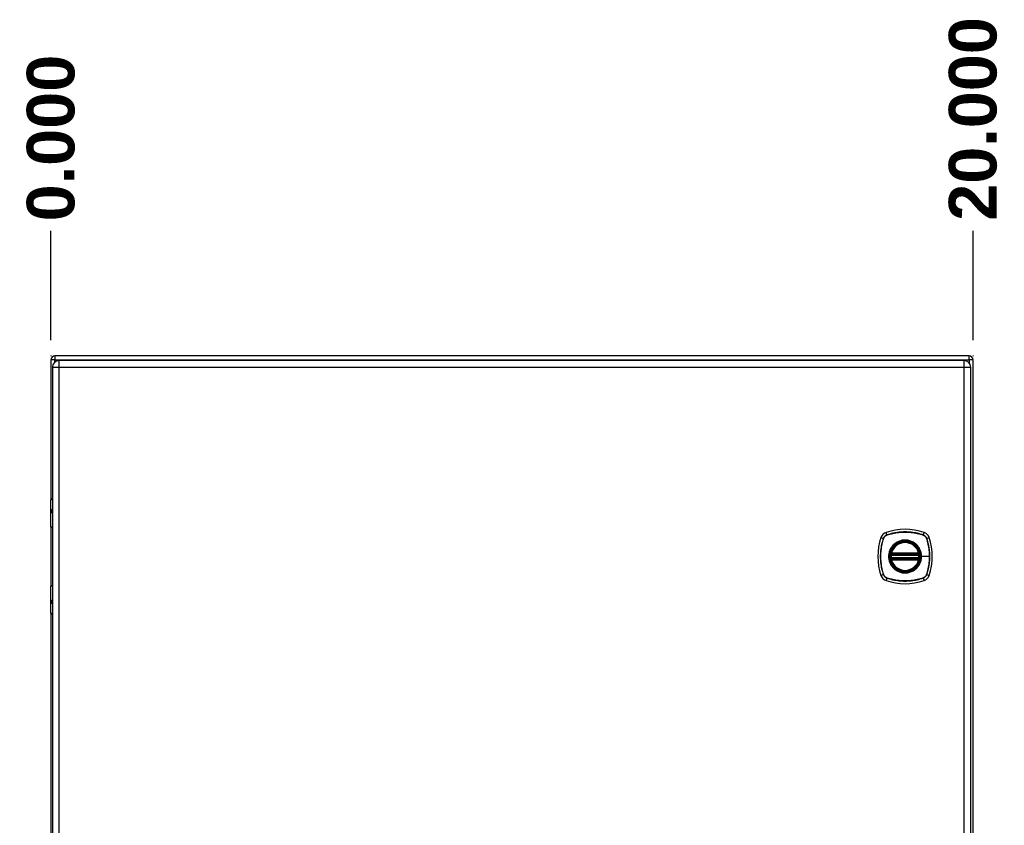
# Model space of a CAD drawing. Header units: inches. Extents: x 2 to 144, y 2 to 93.
# Tile 8 of 15: x 61 to 82, y 51 to 68. Entities that reach past the tile are written whole.
import ezdxf

# ---------------------------------------------------------------- set-up
doc = ezdxf.new("R2010")
doc.units = ezdxf.units.IN
doc.header["$LTSCALE"] = 8.616264
doc.header["$MEASUREMENT"] = 0
doc.linetypes.add('CHAIN', pattern=[0.7087, 0.4724, -0.0591, 0.1181, -0.0591])
for name, color, linetype, lineweight in [('Dimensions(ANSI)', 7, 'Continuous', 25), ('Visible Edges(ANSI)', 7, 'Continuous', 25), ('Visible Tangent Edges(ANSI)', 7, 'Continuous', 25), ('Work Point(ANSI)', 7, 'Continuous', 25)]:
    doc.layers.add(name, color=color, linetype=linetype, lineweight=lineweight)
doc.styles.add('Dimension-ANSI', font='arialbd.ttf')
doc.dimstyles.new('INCH-ANSI-VERTICAL', dxfattribs={"dimscale": 8.616264, "dimtxt": 0.12, "dimasz": 0.098425, "dimexe": 0.04, "dimexo": 0.04, "dimgap": 0.031496, "dimtad": 0, "dimtih": 1, "dimtoh": 1, "dimdec": 3, "dimrnd": 1e-08, "dimzin": 0, "dimdsep": 46, "dimtxsty": 'Dimension-ANSI', "dimcen": 0.09, "dimdle": 0.312, "dimclrd": 179, "dimclre": 179, "dimclrt": 7, "dimadec": 1, "dimazin": 0, "dimtfac": 1, "dimtdec": 3, "dimtofl": 0, "dimtmove": 0, "dimatfit": 3, "dimfxl": 1, "dimtolj": 1, "dimtzin": 4, "dimlwd": 25, "dimlwe": 25, "dimarcsym": 0})

# ---------------------------------------------------------------- blocks, each defined once
blk = doc.blocks.new('*D16')
at = {"layer": 'Defpoints', "color": 0, "linetype": 'Continuous', "transparency": 16777216}
for p in [(61.792, 63.817), (61.792, 61.103), (61.792, 61.103)]:
    blk.add_point(p, dxfattribs=at)
at = {"layer": 'Dimensions(ANSI)', "color": 179, "linetype": 'Continuous', "lineweight": 25, "true_color": 0x262658, "transparency": 16777216}
blk.add_line((61.792, 61.448), (61.792, 63.817), dxfattribs=at)
at = {"layer": 'Dimensions(ANSI)', "color": 7, "linetype": 'Continuous', "lineweight": 25, "transparency": 16777216, "insert": (61.792, 65.83), "char_height": 1.034, "attachment_point": 5, "rotation": 90, "style": 'Dimension-ANSI'}
blk.add_mtext('\\A1;0.000', dxfattribs=at)
blk = doc.blocks.new('*D17')
at = {"layer": 'Defpoints', "color": 0, "linetype": 'Continuous', "transparency": 16777216}
for p in [(81.794, 63.817), (61.792, 61.103), (81.794, 61.103)]:
    blk.add_point(p, dxfattribs=at)
at = {"layer": 'Dimensions(ANSI)', "color": 179, "linetype": 'Continuous', "lineweight": 25, "true_color": 0x262658, "transparency": 16777216}
blk.add_line((81.794, 61.448), (81.794, 63.817), dxfattribs=at)
at = {"layer": 'Dimensions(ANSI)', "color": 7, "linetype": 'Continuous', "lineweight": 25, "transparency": 16777216, "insert": (81.794, 66.244), "char_height": 1.034, "attachment_point": 5, "rotation": 90, "style": 'Dimension-ANSI'}
blk.add_mtext('\\A1;20.000', dxfattribs=at)

msp = doc.modelspace()

# ---------------------------------------------------------------- linework, layer by layer
at = {"layer": 'Visible Edges(ANSI)'}
for p, q in [((81.7104, 61.1032), (61.8764, 61.1032)), ((61.7924, 61.0192), (61.7924, 57.9949)), ((81.598, 61.0047), (61.97, 61.0047)), ((81.7944, 37.1847), (81.7944, 61.0192)), ((61.824, 60.8587), (61.824, 37.3453)), ((81.744, 37.3453), (81.744, 60.8587)), ((61.7895, 57.4), (61.7895, 57.9847)), ((61.8092, 58.0044), (61.824, 58.0044)), ((61.824, 57.7603), (61.8208, 57.7603)), ((61.8208, 57.7169), (61.824, 57.7169)), ((61.7924, 57.3909), (61.7924, 56.1176)), ((61.824, 57.3842), (61.8053, 57.3842)), ((80.0231, 56.7936), (80.6167, 56.7936)), ((80.6167, 56.7149), (80.0231, 56.7149)), ((80.0272, 56.8134), (80.6126, 56.8134)), ((80.6126, 56.6951), (80.0272, 56.6951)), ((61.7895, 55.5238), (61.7895, 56.1085)), ((61.8053, 56.1243), (61.824, 56.1243)), ((61.824, 55.7915), (61.8208, 55.7915)), ((61.8208, 55.7482), (61.824, 55.7482)), ((61.7924, 55.5136), (61.7924, 42.6903)), ((61.824, 55.5041), (61.8092, 55.5041))]:
    msp.add_line(p, q, dxfattribs=at)
at = {"layer": 'Visible Edges(ANSI)', "flags": 128}
for points in [[(80.0114, 56.8074), (80.0114, 56.8074), (80.0114, 56.8072), (80.0113, 56.807), (80.0113, 56.8066), (80.0112, 56.8061), (80.0111, 56.8056), (80.011, 56.8049), (80.0109, 56.8041), (80.0107, 56.8033), (80.0106, 56.8023), (80.0104, 56.8013), (80.0103, 56.8002), (80.0101, 56.799), (80.0099, 56.7978), (80.0097, 56.7965), (80.0095, 56.7951), (80.0094, 56.7937), (80.0092, 56.7922), (80.009, 56.7907), (80.0088, 56.7892), (80.0087, 56.7876), (80.0085, 56.7861), (80.0083, 56.7845), (80.0082, 56.7829)], [(80.0082, 56.7256), (80.0083, 56.724), (80.0085, 56.7224), (80.0087, 56.7208), (80.0088, 56.7192), (80.009, 56.7177), (80.0092, 56.7162), (80.0094, 56.7148), (80.0096, 56.7133), (80.0097, 56.712), (80.0099, 56.7107), (80.0101, 56.7094), (80.0103, 56.7083), (80.0104, 56.7072), (80.0106, 56.7061), (80.0107, 56.7052), (80.0109, 56.7043), (80.011, 56.7036), (80.0111, 56.7029), (80.0112, 56.7024), (80.0113, 56.7019), (80.0113, 56.7015), (80.0114, 56.7013), (80.0114, 56.7011), (80.0114, 56.7011)], [(80.6316, 56.7829), (80.6315, 56.7845), (80.6313, 56.7861), (80.6311, 56.7876), (80.631, 56.7892), (80.6308, 56.7907), (80.6306, 56.7922), (80.6304, 56.7937), (80.6302, 56.7951), (80.6301, 56.7965), (80.6299, 56.7978), (80.6297, 56.799), (80.6295, 56.8002), (80.6294, 56.8013), (80.6292, 56.8023), (80.6291, 56.8033), (80.6289, 56.8041), (80.6288, 56.8049), (80.6287, 56.8056), (80.6286, 56.8061), (80.6285, 56.8066), (80.6284, 56.807), (80.6284, 56.8072), (80.6284, 56.8074), (80.6284, 56.8074)], [(80.6284, 56.7011), (80.6284, 56.7011), (80.6284, 56.7013), (80.6284, 56.7015), (80.6285, 56.7019), (80.6286, 56.7024), (80.6287, 56.7029), (80.6288, 56.7036), (80.6289, 56.7043), (80.6291, 56.7052), (80.6292, 56.7061), (80.6294, 56.7072), (80.6295, 56.7083), (80.6297, 56.7094), (80.6299, 56.7107), (80.6301, 56.712), (80.6302, 56.7133), (80.6304, 56.7148), (80.6306, 56.7162), (80.6308, 56.7177), (80.631, 56.7192), (80.6311, 56.7208), (80.6313, 56.7224), (80.6315, 56.724), (80.6316, 56.7256)]]:
    msp.add_lwpolyline(points, dxfattribs=at)
at = {"layer": 'Visible Edges(ANSI)'}
for radius in [0.3199, 0.315]:
    msp.add_circle((80.3199, 56.7542), radius, dxfattribs=at)
for centre, radius, start, end in [((61.8764, 61.0192), 0.084, 90, 180), ((81.7104, 61.0192), 0.084, 0, 90), ((61.97, 60.8587), 0.146, 90, 180), ((81.598, 60.8587), 0.146, 0, 90), ((61.8092, 57.9847), 0.0197, 90, 180), ((61.8053, 57.4), 0.0157, 180, 270), ((79.9651, 57.109), 0.1772, 108.77216, 161.22784), ((80.3199, 56.0652), 1.2797, 71.22784, 108.77216), ((80.6747, 57.109), 0.1772, 18.77216, 71.22784), ((81.0089, 56.7542), 1.2797, 161.22784, 198.77216), ((80.3199, 56.7542), 0.313, 13.63439, 166.36561), ((79.6308, 56.7542), 1.2797, 341.22784, 18.77216), ((80.3199, 56.7542), 0.313, 166.36561, 170.21598), ((80.0272, 56.8252), 0.0118, 166.36561, 270), ((80.6126, 56.8252), 0.0118, 270, 13.63439), ((80.3199, 56.7542), 0.313, 9.78402, 13.63439), ((80.3199, 56.7542), 0.313, 174.74991, 185.25009), ((80.0231, 56.8054), 0.0118, 170.21598, 270), ((80.0231, 56.7031), 0.0118, 90, 189.78402), ((80.3199, 56.7542), 0.313, 189.78402, 193.63439), ((80.0272, 56.6832), 0.0118, 90, 193.63439), ((80.3199, 56.7542), 0.313, 193.63439, 346.36561), ((80.6126, 56.6832), 0.0118, 346.36561, 90), ((80.6167, 56.8054), 0.0118, 270, 9.78402), ((80.6167, 56.7031), 0.0118, 350.21598, 90), ((80.3199, 56.7542), 0.313, 346.36561, 350.21598), ((80.3199, 56.7542), 0.313, 354.74991, 5.25009), ((79.9651, 56.3995), 0.1772, 198.77216, 251.22784), ((80.3199, 57.4433), 1.2797, 251.22784, 288.77216), ((80.6747, 56.3995), 0.1772, 288.77216, 341.22784), ((61.8053, 56.1085), 0.0157, 90, 180), ((61.8092, 55.5238), 0.0197, 180, 270)]:
    msp.add_arc(centre, radius, start, end, dxfattribs=at)
at = {"layer": 'Visible Tangent Edges(ANSI)'}
for p, q in [((61.8764, 61.1032), (61.8764, 61.0192)), ((81.7104, 61.0192), (81.7104, 61.1032)), ((61.8764, 61.0192), (61.7924, 61.0192)), ((61.8764, 61.0192), (81.7104, 61.0192)), ((61.8764, 60.9707), (61.8764, 61.0192)), ((61.97, 60.8587), (61.97, 61.0047)), ((81.598, 61.0047), (81.598, 60.8587)), ((81.7104, 61.0192), (81.7104, 60.9519)), ((81.7944, 61.0192), (81.7104, 61.0192)), ((61.824, 60.8587), (61.97, 60.8587)), ((61.97, 60.8587), (81.598, 60.8587)), ((61.97, 37.3453), (61.97, 60.8587)), ((81.598, 60.8587), (81.744, 60.8587)), ((81.598, 60.8587), (81.598, 37.3453)), ((61.824, 57.9847), (61.7895, 57.9847)), ((61.8122, 57.7701), (61.824, 57.7701)), ((61.824, 57.7071), (61.8122, 57.7071)), ((61.7895, 57.4), (61.824, 57.4)), ((79.9268, 57.2219), (79.9081, 57.2768)), ((80.713, 57.2219), (80.7317, 57.2768)), ((79.7974, 57.166), (79.8523, 57.1474)), ((79.8542, 57.1463), (79.8543, 57.1467)), ((79.9274, 57.2198), (79.9279, 57.22)), ((80.7119, 57.22), (80.7123, 57.2198)), ((80.7855, 57.1467), (80.7856, 57.1463)), ((80.7875, 57.1474), (80.8424, 57.166)), ((80.0157, 56.828), (80.0272, 56.8252)), ((80.0272, 56.8134), (80.0272, 56.8252)), ((80.6126, 56.8252), (80.0272, 56.8252)), ((80.6126, 56.8252), (80.6241, 56.828)), ((80.6126, 56.8252), (80.6126, 56.8134)), ((80.0199, 56.7818), (80.0082, 56.7829)), ((80.0199, 56.7267), (80.0082, 56.7256)), ((80.0174, 56.8064), (80.0114, 56.8074)), ((80.0114, 56.7011), (80.0174, 56.7021)), ((80.0272, 56.6832), (80.0157, 56.6805)), ((80.0199, 56.7818), (80.6198, 56.7818)), ((80.6198, 56.7267), (80.0199, 56.7267)), ((80.0231, 56.7936), (80.0231, 56.8037)), ((80.0231, 56.7048), (80.0231, 56.7149)), ((80.0272, 56.8035), (80.0272, 56.8134)), ((80.0272, 56.8035), (80.6126, 56.8035)), ((80.0272, 56.6951), (80.0272, 56.705)), ((80.6126, 56.705), (80.0272, 56.705)), ((80.0272, 56.6832), (80.0272, 56.6951)), ((80.0272, 56.6832), (80.6126, 56.6832)), ((80.6126, 56.8134), (80.6126, 56.8035)), ((80.6126, 56.705), (80.6126, 56.6951)), ((80.6126, 56.6951), (80.6126, 56.6832)), ((80.6241, 56.6805), (80.6126, 56.6832)), ((80.6167, 56.8037), (80.6167, 56.7936)), ((80.6167, 56.7149), (80.6167, 56.7048)), ((80.6316, 56.7829), (80.6198, 56.7818)), ((80.6316, 56.7256), (80.6198, 56.7267)), ((80.6284, 56.8074), (80.6224, 56.8064)), ((80.6224, 56.7021), (80.6284, 56.7011)), ((80.6721, 56.7542), (80.6768, 56.7542)), ((80.8508, 56.7542), (80.6768, 56.7542)), ((79.8523, 56.3611), (79.7974, 56.3424)), ((79.8543, 56.3618), (79.8542, 56.3622)), ((79.9268, 56.2866), (79.9081, 56.2317)), ((79.9279, 56.2885), (79.9274, 56.2887)), ((80.7123, 56.2887), (80.7119, 56.2885)), ((80.713, 56.2866), (80.7317, 56.2317)), ((80.7856, 56.3622), (80.7855, 56.3618)), ((80.7875, 56.3611), (80.8424, 56.3424)), ((61.824, 56.1085), (61.7895, 56.1085)), ((61.8122, 55.8014), (61.824, 55.8014)), ((61.824, 55.7384), (61.8122, 55.7384)), ((61.7895, 55.5238), (61.824, 55.5238))]:
    msp.add_line(p, q, dxfattribs=at)
at = {"layer": 'Visible Tangent Edges(ANSI)', "flags": 128}
for points in [[(61.8122, 57.7701), (61.81, 57.7699), (61.808, 57.7692), (61.8062, 57.768), (61.8045, 57.7663), (61.803, 57.7641), (61.8017, 57.7615), (61.8006, 57.7584), (61.7997, 57.7549), (61.799, 57.7511), (61.7985, 57.7471), (61.7982, 57.7429), (61.7981, 57.7386), (61.7982, 57.7343), (61.7985, 57.7301), (61.799, 57.726), (61.7997, 57.7222), (61.8006, 57.7188), (61.8017, 57.7157), (61.803, 57.7131), (61.8045, 57.7109), (61.8062, 57.7093), (61.8081, 57.7081), (61.8101, 57.7073), (61.8122, 57.7071)], [(61.8208, 57.7169), (61.8188, 57.7171), (61.8169, 57.7176), (61.8152, 57.7184), (61.8136, 57.7196), (61.8122, 57.721), (61.8109, 57.7228), (61.8099, 57.725), (61.809, 57.7273), (61.8083, 57.7299), (61.8079, 57.7327), (61.8076, 57.7356), (61.8075, 57.7386), (61.8076, 57.7415), (61.8079, 57.7444), (61.8083, 57.7472), (61.809, 57.7498), (61.8098, 57.7522), (61.8109, 57.7543), (61.8121, 57.7561), (61.8136, 57.7576), (61.8152, 57.7588), (61.8169, 57.7596), (61.8188, 57.7601), (61.8208, 57.7603)], [(80.713, 57.2219), (80.6813, 57.2321), (80.6493, 57.2415), (80.617, 57.25), (80.5845, 57.2576), (80.5517, 57.2644), (80.5187, 57.2703), (80.4856, 57.2752), (80.4524, 57.2793), (80.4191, 57.2824), (80.3858, 57.2847), (80.3525, 57.286), (80.3192, 57.2864), (80.2859, 57.286), (80.2526, 57.2846), (80.2194, 57.2823), (80.1862, 57.2792), (80.1532, 57.2751), (80.1202, 57.2701), (80.0875, 57.2643), (80.0549, 57.2576), (80.0225, 57.2499), (79.9903, 57.2415), (79.9584, 57.2321), (79.9268, 57.2219)], [(79.9279, 57.22), (79.9594, 57.2302), (79.9912, 57.2397), (80.0233, 57.2482), (80.0556, 57.2559), (80.0881, 57.2627), (80.1207, 57.2686), (80.1536, 57.2736), (80.1865, 57.2778), (80.2196, 57.281), (80.2528, 57.2833), (80.286, 57.2847), (80.3192, 57.2851), (80.3524, 57.2847), (80.3856, 57.2833), (80.4189, 57.2811), (80.4521, 57.2779), (80.4852, 57.2738), (80.5183, 57.2688), (80.5511, 57.2628), (80.5838, 57.256), (80.6163, 57.2483), (80.6484, 57.2397), (80.6803, 57.2303), (80.7119, 57.22)], [(79.8523, 57.1474), (79.842, 57.1157), (79.8327, 57.0837), (79.8241, 57.0514), (79.8165, 57.0188), (79.8097, 56.986), (79.8039, 56.9531), (79.7989, 56.92), (79.7948, 56.8868), (79.7917, 56.8535), (79.7895, 56.8201), (79.7881, 56.7868), (79.7877, 56.7535), (79.7882, 56.7202), (79.7895, 56.687), (79.7918, 56.6537), (79.795, 56.6206), (79.799, 56.5875), (79.804, 56.5546), (79.8098, 56.5218), (79.8166, 56.4892), (79.8242, 56.4569), (79.8327, 56.4247), (79.842, 56.3928), (79.8523, 56.3611)], [(79.8542, 56.3622), (79.8439, 56.3938), (79.8345, 56.4256), (79.8259, 56.4576), (79.8182, 56.4899), (79.8114, 56.5224), (79.8055, 56.5551), (79.8005, 56.5879), (79.7964, 56.6209), (79.7932, 56.6539), (79.7909, 56.6871), (79.7895, 56.7203), (79.789, 56.7535), (79.7894, 56.7867), (79.7908, 56.82), (79.7931, 56.8532), (79.7963, 56.8864), (79.8004, 56.9196), (79.8054, 56.9526), (79.8113, 56.9855), (79.8181, 57.0182), (79.8258, 57.0506), (79.8344, 57.0828), (79.8439, 57.1147), (79.8542, 57.1463)], [(79.9268, 57.2219), (79.9225, 57.2203), (79.9182, 57.2186), (79.9141, 57.2168), (79.91, 57.2148), (79.906, 57.2126), (79.9021, 57.2103), (79.8983, 57.2078), (79.8946, 57.2052), (79.8909, 57.2025), (79.8874, 57.1996), (79.884, 57.1965), (79.8807, 57.1934), (79.8776, 57.1901), (79.8746, 57.1867), (79.8717, 57.1832), (79.8689, 57.1796), (79.8663, 57.1759), (79.8638, 57.172), (79.8615, 57.1681), (79.8594, 57.1641), (79.8573, 57.16), (79.8555, 57.1559), (79.8538, 57.1517), (79.8523, 57.1474)], [(79.8543, 57.1467), (79.8559, 57.1509), (79.8576, 57.155), (79.8594, 57.1591), (79.8614, 57.1631), (79.8636, 57.167), (79.8659, 57.1708), (79.8683, 57.1745), (79.8709, 57.1782), (79.8736, 57.1817), (79.8764, 57.1851), (79.8794, 57.1884), (79.8825, 57.1917), (79.8857, 57.1947), (79.889, 57.1977), (79.8924, 57.2006), (79.896, 57.2033), (79.8996, 57.2058), (79.9034, 57.2083), (79.9072, 57.2106), (79.9111, 57.2127), (79.9151, 57.2147), (79.9191, 57.2166), (79.9233, 57.2183), (79.9274, 57.2198)], [(80.6721, 56.7542), (80.6601, 56.6629), (80.6249, 56.5779), (80.5689, 56.5048), (80.496, 56.4491), (80.4109, 56.414), (80.3195, 56.4021), (80.2284, 56.4141), (80.1433, 56.4494), (80.0704, 56.5053), (80.0148, 56.578), (79.9797, 56.6633), (79.9677, 56.7544), (79.9797, 56.8457), (80.015, 56.9309), (80.0709, 57.0037), (80.1436, 57.0593), (80.2287, 57.0944), (80.3201, 57.1064), (80.4114, 57.0944), (80.4964, 57.0591), (80.5693, 57.0033), (80.6251, 56.9304), (80.6601, 56.8454), (80.6721, 56.7542)], [(80.0923, 57.0289), (80.0902, 57.0271), (80.0881, 57.0253), (80.086, 57.0235), (80.0839, 57.0217), (80.0818, 57.0198), (80.0797, 57.0179), (80.0777, 57.0161), (80.0757, 57.0142), (80.0737, 57.0123), (80.0717, 57.0103), (80.0697, 57.0084), (80.0677, 57.0064), (80.0657, 57.0045), (80.0638, 57.0025), (80.0619, 57.0005), (80.06, 56.9985), (80.0581, 56.9964), (80.0562, 56.9944), (80.0543, 56.9923), (80.0525, 56.9903), (80.0507, 56.9882), (80.0488, 56.9861), (80.047, 56.984), (80.0453, 56.9818)], [(80.5475, 57.0289), (80.5313, 57.0415), (80.5144, 57.0532), (80.4969, 57.0639), (80.4787, 57.0736), (80.46, 57.0823), (80.4408, 57.0899), (80.4213, 57.0964), (80.4015, 57.1017), (80.3814, 57.1058), (80.361, 57.1088), (80.3405, 57.1105), (80.3198, 57.1112), (80.2992, 57.1106), (80.2786, 57.1088), (80.2583, 57.1058), (80.2381, 57.1016), (80.2182, 57.0963), (80.1986, 57.0898), (80.1795, 57.0822), (80.1608, 57.0736), (80.1427, 57.0639), (80.1252, 57.0532), (80.1084, 57.0415), (80.0923, 57.0289)], [(80.5945, 56.9818), (80.5928, 56.984), (80.591, 56.9861), (80.5891, 56.9882), (80.5873, 56.9903), (80.5855, 56.9923), (80.5836, 56.9944), (80.5817, 56.9964), (80.5798, 56.9985), (80.5779, 57.0005), (80.576, 57.0025), (80.574, 57.0045), (80.5721, 57.0065), (80.5701, 57.0084), (80.5681, 57.0103), (80.5661, 57.0123), (80.5641, 57.0142), (80.5621, 57.0161), (80.56, 57.018), (80.558, 57.0198), (80.5559, 57.0217), (80.5538, 57.0235), (80.5517, 57.0253), (80.5496, 57.0271), (80.5475, 57.0289)], [(80.7123, 57.2198), (80.7165, 57.2183), (80.7207, 57.2166), (80.7247, 57.2147), (80.7287, 57.2127), (80.7326, 57.2106), (80.7364, 57.2083), (80.7402, 57.2058), (80.7438, 57.2033), (80.7473, 57.2006), (80.7508, 57.1977), (80.7541, 57.1947), (80.7573, 57.1917), (80.7604, 57.1884), (80.7634, 57.1851), (80.7662, 57.1817), (80.7689, 57.1782), (80.7715, 57.1745), (80.7739, 57.1708), (80.7762, 57.167), (80.7784, 57.1631), (80.7804, 57.1591), (80.7822, 57.155), (80.7839, 57.1509), (80.7855, 57.1467)], [(80.7875, 57.1474), (80.786, 57.1517), (80.7843, 57.1559), (80.7824, 57.16), (80.7804, 57.1641), (80.7783, 57.1681), (80.776, 57.172), (80.7735, 57.1759), (80.7709, 57.1796), (80.7681, 57.1832), (80.7652, 57.1867), (80.7622, 57.1901), (80.759, 57.1934), (80.7558, 57.1965), (80.7524, 57.1996), (80.7489, 57.2025), (80.7452, 57.2052), (80.7415, 57.2078), (80.7377, 57.2103), (80.7338, 57.2126), (80.7298, 57.2148), (80.7257, 57.2168), (80.7215, 57.2186), (80.7173, 57.2203), (80.713, 57.2219)], [(80.7856, 57.1463), (80.7909, 57.1305), (80.7959, 57.1147), (80.8007, 57.0988), (80.8053, 57.0829), (80.8097, 57.0669), (80.8139, 57.0508), (80.8179, 57.0347), (80.8216, 57.0185), (80.8251, 57.0022), (80.8284, 56.9859), (80.8315, 56.9695), (80.8343, 56.9531), (80.8369, 56.9367), (80.8393, 56.9202), (80.8415, 56.9037), (80.8435, 56.8871), (80.8452, 56.8705), (80.8467, 56.8539), (80.8479, 56.8373), (80.8489, 56.8207), (80.8497, 56.8041), (80.8503, 56.7875), (80.8507, 56.7709), (80.8508, 56.7542)], [(80.7875, 56.3611), (80.7977, 56.3928), (80.8071, 56.4248), (80.8156, 56.457), (80.8233, 56.4896), (80.83, 56.5223), (80.8359, 56.5553), (80.8409, 56.5884), (80.8449, 56.6216), (80.8481, 56.6548), (80.8503, 56.6881), (80.8517, 56.7215), (80.8521, 56.7547), (80.8516, 56.788), (80.8503, 56.8213), (80.848, 56.8545), (80.8448, 56.8877), (80.8408, 56.9209), (80.8358, 56.9538), (80.8299, 56.9867), (80.8232, 57.0193), (80.8156, 57.0517), (80.8071, 57.0838), (80.7977, 57.1157), (80.7875, 57.1474)], [(80.0453, 56.9818), (80.0326, 56.9657), (80.0209, 56.9488), (80.0102, 56.9313), (80.0004, 56.9131), (79.9918, 56.8944), (79.9842, 56.8752), (79.9777, 56.8557), (79.9725, 56.8358), (79.9683, 56.8156), (79.9654, 56.7953), (79.9636, 56.7747), (79.963, 56.7541), (79.9636, 56.7335), (79.9654, 56.713), (79.9683, 56.6927), (79.9725, 56.6726), (79.9778, 56.6527), (79.9843, 56.633), (79.9919, 56.6138), (80.0005, 56.5951), (80.0102, 56.5771), (80.0209, 56.5596), (80.0326, 56.5428), (80.0453, 56.5267)], [(80.0157, 56.828), (80.0155, 56.8271), (80.0153, 56.8262), (80.0151, 56.8252), (80.015, 56.8243), (80.0148, 56.8233), (80.0147, 56.8224), (80.0147, 56.8214), (80.0146, 56.8205), (80.0146, 56.8195), (80.0146, 56.8186), (80.0146, 56.8176), (80.0146, 56.8167), (80.0147, 56.8158), (80.0148, 56.8148), (80.0149, 56.8139), (80.0151, 56.813), (80.0152, 56.8121), (80.0155, 56.8112), (80.0157, 56.8104), (80.016, 56.8095), (80.0163, 56.8087), (80.0166, 56.8079), (80.017, 56.8071), (80.0174, 56.8064)], [(80.6768, 56.7542), (80.6767, 56.7645), (80.6762, 56.7748), (80.6755, 56.785), (80.6744, 56.7953), (80.6731, 56.8055), (80.6714, 56.8157), (80.6695, 56.8258), (80.6673, 56.8359), (80.6648, 56.8459), (80.662, 56.8558), (80.6589, 56.8656), (80.6556, 56.8753), (80.652, 56.8849), (80.648, 56.8944), (80.6438, 56.9038), (80.6394, 56.9131), (80.6347, 56.9222), (80.6297, 56.9312), (80.6244, 56.9401), (80.6189, 56.9488), (80.6132, 56.9573), (80.6072, 56.9657), (80.601, 56.9738), (80.5945, 56.9818)], [(80.6224, 56.8064), (80.6228, 56.8071), (80.6232, 56.8079), (80.6235, 56.8087), (80.6238, 56.8095), (80.6241, 56.8104), (80.6243, 56.8112), (80.6245, 56.8121), (80.6247, 56.813), (80.6249, 56.8139), (80.625, 56.8148), (80.6251, 56.8158), (80.6252, 56.8167), (80.6252, 56.8176), (80.6252, 56.8186), (80.6252, 56.8195), (80.6252, 56.8205), (80.6251, 56.8214), (80.6251, 56.8224), (80.625, 56.8233), (80.6248, 56.8243), (80.6247, 56.8252), (80.6245, 56.8262), (80.6243, 56.8271), (80.6241, 56.828)], [(80.0174, 56.7021), (80.017, 56.7013), (80.0166, 56.7006), (80.0163, 56.6998), (80.016, 56.699), (80.0157, 56.6981), (80.0155, 56.6973), (80.0152, 56.6964), (80.0151, 56.6955), (80.0149, 56.6946), (80.0148, 56.6937), (80.0147, 56.6927), (80.0146, 56.6918), (80.0146, 56.6909), (80.0146, 56.6899), (80.0146, 56.689), (80.0146, 56.688), (80.0147, 56.6871), (80.0147, 56.6861), (80.0148, 56.6852), (80.015, 56.6842), (80.0151, 56.6833), (80.0153, 56.6823), (80.0155, 56.6814), (80.0157, 56.6805)], [(80.0174, 56.8064), (80.0176, 56.8062), (80.0178, 56.8061), (80.018, 56.8059), (80.0182, 56.8058), (80.0184, 56.8056), (80.0186, 56.8055), (80.0188, 56.8054), (80.019, 56.8052), (80.0193, 56.8051), (80.0195, 56.805), (80.0197, 56.8048), (80.02, 56.8047), (80.0202, 56.8046), (80.0205, 56.8045), (80.0207, 56.8044), (80.021, 56.8043), (80.0212, 56.8042), (80.0215, 56.8041), (80.0217, 56.804), (80.022, 56.8039), (80.0223, 56.8039), (80.0225, 56.8038), (80.0228, 56.8038), (80.0231, 56.8037)], [(80.0231, 56.7048), (80.0228, 56.7047), (80.0225, 56.7047), (80.0223, 56.7046), (80.022, 56.7045), (80.0217, 56.7045), (80.0215, 56.7044), (80.0212, 56.7043), (80.021, 56.7042), (80.0207, 56.7041), (80.0205, 56.704), (80.0202, 56.7039), (80.02, 56.7038), (80.0197, 56.7037), (80.0195, 56.7035), (80.0193, 56.7034), (80.019, 56.7033), (80.0188, 56.7031), (80.0186, 56.703), (80.0184, 56.7029), (80.0182, 56.7027), (80.018, 56.7025), (80.0178, 56.7024), (80.0176, 56.7022), (80.0174, 56.7021)], [(80.0199, 56.7818), (80.0201, 56.7826), (80.0202, 56.7833), (80.0204, 56.7841), (80.0206, 56.7848), (80.0207, 56.7856), (80.0209, 56.7863), (80.0211, 56.787), (80.0213, 56.7877), (80.0214, 56.7883), (80.0216, 56.789), (80.0218, 56.7896), (80.0219, 56.7901), (80.0221, 56.7907), (80.0223, 56.7912), (80.0224, 56.7916), (80.0225, 56.792), (80.0227, 56.7924), (80.0228, 56.7927), (80.0228, 56.793), (80.0229, 56.7932), (80.023, 56.7934), (80.023, 56.7935), (80.0231, 56.7936), (80.0231, 56.7936)], [(80.0231, 56.7149), (80.0231, 56.7149), (80.023, 56.715), (80.023, 56.7151), (80.0229, 56.7153), (80.0228, 56.7155), (80.0228, 56.7158), (80.0227, 56.7161), (80.0225, 56.7165), (80.0224, 56.7169), (80.0223, 56.7173), (80.0221, 56.7178), (80.022, 56.7183), (80.0218, 56.7189), (80.0216, 56.7195), (80.0214, 56.7201), (80.0213, 56.7208), (80.0211, 56.7215), (80.0209, 56.7222), (80.0207, 56.7229), (80.0206, 56.7236), (80.0204, 56.7244), (80.0202, 56.7251), (80.0201, 56.7259), (80.0199, 56.7267)], [(80.0231, 56.8037), (80.0232, 56.8037), (80.0234, 56.8037), (80.0236, 56.8037), (80.0237, 56.8037), (80.0239, 56.8036), (80.0241, 56.8036), (80.0243, 56.8036), (80.0244, 56.8036), (80.0246, 56.8036), (80.0248, 56.8036), (80.0249, 56.8036), (80.0251, 56.8036), (80.0253, 56.8036), (80.0255, 56.8036), (80.0256, 56.8036), (80.0258, 56.8035), (80.026, 56.8035), (80.0261, 56.8035), (80.0263, 56.8035), (80.0265, 56.8035), (80.0267, 56.8035), (80.0268, 56.8035), (80.027, 56.8035), (80.0272, 56.8035)], [(80.0272, 56.705), (80.027, 56.705), (80.0268, 56.705), (80.0267, 56.705), (80.0265, 56.705), (80.0263, 56.705), (80.0261, 56.7049), (80.026, 56.7049), (80.0258, 56.7049), (80.0256, 56.7049), (80.0255, 56.7049), (80.0253, 56.7049), (80.0251, 56.7049), (80.0249, 56.7049), (80.0248, 56.7049), (80.0246, 56.7049), (80.0244, 56.7049), (80.0243, 56.7049), (80.0241, 56.7049), (80.0239, 56.7048), (80.0237, 56.7048), (80.0236, 56.7048), (80.0234, 56.7048), (80.0232, 56.7048), (80.0231, 56.7048)], [(80.5945, 56.5267), (80.601, 56.5347), (80.6072, 56.5429), (80.6132, 56.5513), (80.619, 56.5598), (80.6245, 56.5685), (80.6297, 56.5774), (80.6347, 56.5864), (80.6394, 56.5955), (80.6439, 56.6048), (80.6481, 56.6142), (80.652, 56.6237), (80.6556, 56.6332), (80.659, 56.643), (80.662, 56.6528), (80.6648, 56.6627), (80.6673, 56.6726), (80.6695, 56.6827), (80.6715, 56.6928), (80.6731, 56.703), (80.6744, 56.7133), (80.6755, 56.7235), (80.6762, 56.7338), (80.6767, 56.744), (80.6768, 56.7542)], [(80.6126, 56.8035), (80.6128, 56.8035), (80.613, 56.8035), (80.6131, 56.8035), (80.6133, 56.8035), (80.6135, 56.8035), (80.6136, 56.8035), (80.6138, 56.8035), (80.614, 56.8035), (80.6142, 56.8036), (80.6143, 56.8036), (80.6145, 56.8036), (80.6147, 56.8036), (80.6149, 56.8036), (80.615, 56.8036), (80.6152, 56.8036), (80.6154, 56.8036), (80.6155, 56.8036), (80.6157, 56.8036), (80.6159, 56.8036), (80.616, 56.8037), (80.6162, 56.8037), (80.6164, 56.8037), (80.6166, 56.8037), (80.6167, 56.8037)], [(80.6167, 56.7048), (80.6166, 56.7048), (80.6164, 56.7048), (80.6162, 56.7048), (80.616, 56.7048), (80.6159, 56.7048), (80.6157, 56.7049), (80.6155, 56.7049), (80.6154, 56.7049), (80.6152, 56.7049), (80.615, 56.7049), (80.6149, 56.7049), (80.6147, 56.7049), (80.6145, 56.7049), (80.6143, 56.7049), (80.6142, 56.7049), (80.614, 56.7049), (80.6138, 56.7049), (80.6136, 56.7049), (80.6135, 56.705), (80.6133, 56.705), (80.6131, 56.705), (80.613, 56.705), (80.6128, 56.705), (80.6126, 56.705)], [(80.6167, 56.8037), (80.617, 56.8038), (80.6173, 56.8038), (80.6175, 56.8039), (80.6178, 56.8039), (80.6181, 56.804), (80.6183, 56.8041), (80.6186, 56.8042), (80.6188, 56.8043), (80.6191, 56.8044), (80.6193, 56.8045), (80.6196, 56.8046), (80.6198, 56.8047), (80.6201, 56.8048), (80.6203, 56.805), (80.6205, 56.8051), (80.6208, 56.8052), (80.621, 56.8054), (80.6212, 56.8055), (80.6214, 56.8056), (80.6216, 56.8058), (80.6218, 56.8059), (80.622, 56.8061), (80.6222, 56.8062), (80.6224, 56.8064)], [(80.6167, 56.7936), (80.6167, 56.7936), (80.6168, 56.7935), (80.6168, 56.7934), (80.6169, 56.7932), (80.6169, 56.793), (80.617, 56.7927), (80.6171, 56.7924), (80.6173, 56.792), (80.6174, 56.7916), (80.6175, 56.7912), (80.6177, 56.7907), (80.6178, 56.7901), (80.618, 56.7896), (80.6182, 56.789), (80.6184, 56.7883), (80.6185, 56.7877), (80.6187, 56.787), (80.6189, 56.7863), (80.6191, 56.7856), (80.6192, 56.7848), (80.6194, 56.7841), (80.6195, 56.7833), (80.6197, 56.7826), (80.6198, 56.7818)], [(80.6198, 56.7267), (80.6197, 56.7259), (80.6195, 56.7251), (80.6194, 56.7244), (80.6192, 56.7236), (80.619, 56.7229), (80.6189, 56.7222), (80.6187, 56.7215), (80.6185, 56.7208), (80.6183, 56.7201), (80.6182, 56.7195), (80.618, 56.7189), (80.6178, 56.7183), (80.6177, 56.7178), (80.6175, 56.7173), (80.6174, 56.7169), (80.6173, 56.7165), (80.6171, 56.7161), (80.617, 56.7158), (80.6169, 56.7155), (80.6169, 56.7153), (80.6168, 56.7151), (80.6168, 56.715), (80.6167, 56.7149), (80.6167, 56.7149)], [(80.6224, 56.7021), (80.6222, 56.7022), (80.622, 56.7024), (80.6218, 56.7025), (80.6216, 56.7027), (80.6214, 56.7028), (80.6212, 56.703), (80.621, 56.7031), (80.6208, 56.7033), (80.6205, 56.7034), (80.6203, 56.7035), (80.6201, 56.7036), (80.6198, 56.7038), (80.6196, 56.7039), (80.6193, 56.704), (80.6191, 56.7041), (80.6188, 56.7042), (80.6186, 56.7043), (80.6183, 56.7044), (80.6181, 56.7045), (80.6178, 56.7045), (80.6175, 56.7046), (80.6173, 56.7047), (80.617, 56.7047), (80.6167, 56.7048)], [(80.6241, 56.6805), (80.6243, 56.6814), (80.6245, 56.6823), (80.6247, 56.6833), (80.6248, 56.6842), (80.625, 56.6852), (80.6251, 56.6861), (80.6251, 56.6871), (80.6252, 56.688), (80.6252, 56.689), (80.6252, 56.6899), (80.6252, 56.6909), (80.6252, 56.6918), (80.6251, 56.6927), (80.625, 56.6937), (80.6249, 56.6946), (80.6247, 56.6955), (80.6245, 56.6964), (80.6243, 56.6973), (80.6241, 56.6981), (80.6238, 56.699), (80.6235, 56.6998), (80.6232, 56.7006), (80.6228, 56.7013), (80.6224, 56.7021)], [(80.8508, 56.7542), (80.8507, 56.7377), (80.8503, 56.7211), (80.8498, 56.7045), (80.849, 56.6879), (80.8479, 56.6713), (80.8467, 56.6547), (80.8452, 56.6381), (80.8435, 56.6215), (80.8415, 56.605), (80.8394, 56.5885), (80.837, 56.572), (80.8343, 56.5555), (80.8315, 56.5391), (80.8284, 56.5227), (80.8251, 56.5064), (80.8216, 56.4901), (80.8179, 56.4739), (80.8139, 56.4577), (80.8097, 56.4416), (80.8053, 56.4256), (80.8007, 56.4096), (80.7959, 56.3937), (80.7909, 56.378), (80.7856, 56.3622)], [(80.0453, 56.5267), (80.047, 56.5245), (80.0488, 56.5224), (80.0506, 56.5203), (80.0525, 56.5182), (80.0543, 56.5162), (80.0562, 56.5141), (80.0581, 56.5121), (80.06, 56.51), (80.0619, 56.508), (80.0638, 56.506), (80.0657, 56.504), (80.0677, 56.5021), (80.0697, 56.5001), (80.0716, 56.4982), (80.0736, 56.4962), (80.0757, 56.4943), (80.0777, 56.4924), (80.0797, 56.4906), (80.0818, 56.4887), (80.0839, 56.4868), (80.086, 56.485), (80.0881, 56.4832), (80.0902, 56.4814), (80.0923, 56.4796)], [(80.0923, 56.4796), (80.1085, 56.467), (80.1254, 56.4553), (80.1429, 56.4446), (80.1611, 56.4349), (80.1798, 56.4262), (80.1989, 56.4186), (80.2185, 56.4122), (80.2383, 56.4068), (80.2584, 56.4027), (80.2787, 56.3997), (80.2992, 56.3979), (80.3199, 56.3973), (80.3405, 56.3979), (80.3611, 56.3997), (80.3815, 56.4027), (80.4016, 56.4069), (80.4215, 56.4122), (80.4411, 56.4186), (80.4602, 56.4262), (80.4789, 56.4348), (80.497, 56.4446), (80.5145, 56.4553), (80.5314, 56.467), (80.5475, 56.4796)], [(80.5475, 56.4796), (80.5496, 56.4814), (80.5517, 56.4832), (80.5538, 56.485), (80.5559, 56.4868), (80.558, 56.4887), (80.56, 56.4905), (80.5621, 56.4924), (80.5641, 56.4943), (80.5661, 56.4962), (80.5681, 56.4981), (80.5701, 56.5001), (80.5721, 56.502), (80.574, 56.504), (80.576, 56.506), (80.5779, 56.508), (80.5798, 56.51), (80.5817, 56.512), (80.5836, 56.5141), (80.5854, 56.5161), (80.5873, 56.5182), (80.5891, 56.5203), (80.5909, 56.5224), (80.5927, 56.5245), (80.5945, 56.5267)], [(79.8523, 56.3611), (79.8538, 56.3568), (79.8555, 56.3526), (79.8573, 56.3484), (79.8594, 56.3444), (79.8615, 56.3404), (79.8638, 56.3364), (79.8663, 56.3326), (79.8689, 56.3289), (79.8717, 56.3253), (79.8746, 56.3218), (79.8776, 56.3184), (79.8807, 56.3151), (79.884, 56.3119), (79.8874, 56.3089), (79.8909, 56.306), (79.8946, 56.3033), (79.8983, 56.3007), (79.9021, 56.2982), (79.906, 56.2959), (79.91, 56.2937), (79.9141, 56.2917), (79.9183, 56.2898), (79.9225, 56.2881), (79.9268, 56.2866)], [(79.9274, 56.2887), (79.9233, 56.2902), (79.9191, 56.2919), (79.9151, 56.2938), (79.9111, 56.2958), (79.9072, 56.2979), (79.9034, 56.3002), (79.8996, 56.3027), (79.896, 56.3052), (79.8924, 56.3079), (79.889, 56.3108), (79.8857, 56.3137), (79.8825, 56.3168), (79.8794, 56.32), (79.8764, 56.3234), (79.8736, 56.3268), (79.8709, 56.3303), (79.8683, 56.334), (79.8659, 56.3377), (79.8636, 56.3415), (79.8614, 56.3454), (79.8594, 56.3494), (79.8576, 56.3535), (79.8559, 56.3576), (79.8543, 56.3618)], [(79.9268, 56.2866), (79.9584, 56.2764), (79.9905, 56.267), (80.0228, 56.2585), (80.0553, 56.2508), (80.0881, 56.2441), (80.1211, 56.2382), (80.1542, 56.2333), (80.1874, 56.2292), (80.2207, 56.2261), (80.254, 56.2238), (80.2873, 56.2225), (80.3206, 56.222), (80.3539, 56.2225), (80.3872, 56.2239), (80.4204, 56.2262), (80.4536, 56.2293), (80.4866, 56.2334), (80.5195, 56.2383), (80.5523, 56.2442), (80.5849, 56.2509), (80.6173, 56.2585), (80.6495, 56.267), (80.6814, 56.2764), (80.713, 56.2866)], [(80.7119, 56.2885), (80.6804, 56.2782), (80.6486, 56.2688), (80.6165, 56.2603), (80.5842, 56.2526), (80.5517, 56.2458), (80.5191, 56.2399), (80.4862, 56.2348), (80.4533, 56.2307), (80.4202, 56.2275), (80.387, 56.2252), (80.3538, 56.2238), (80.3206, 56.2234), (80.2874, 56.2238), (80.2542, 56.2251), (80.2209, 56.2274), (80.1877, 56.2306), (80.1546, 56.2347), (80.1215, 56.2397), (80.0887, 56.2457), (80.056, 56.2525), (80.0235, 56.2602), (79.9913, 56.2688), (79.9594, 56.2782), (79.9279, 56.2885)], [(80.7855, 56.3618), (80.7839, 56.3576), (80.7822, 56.3535), (80.7804, 56.3494), (80.7784, 56.3454), (80.7762, 56.3415), (80.7739, 56.3377), (80.7715, 56.334), (80.7689, 56.3303), (80.7662, 56.3268), (80.7634, 56.3234), (80.7604, 56.32), (80.7573, 56.3168), (80.7541, 56.3137), (80.7508, 56.3108), (80.7473, 56.3079), (80.7438, 56.3052), (80.7402, 56.3027), (80.7364, 56.3002), (80.7326, 56.2979), (80.7287, 56.2958), (80.7247, 56.2938), (80.7207, 56.2919), (80.7165, 56.2902), (80.7123, 56.2887)], [(80.713, 56.2866), (80.7173, 56.2881), (80.7215, 56.2898), (80.7257, 56.2917), (80.7298, 56.2937), (80.7338, 56.2959), (80.7377, 56.2982), (80.7415, 56.3007), (80.7452, 56.3033), (80.7489, 56.306), (80.7524, 56.3089), (80.7558, 56.3119), (80.759, 56.3151), (80.7622, 56.3184), (80.7652, 56.3218), (80.7681, 56.3253), (80.7709, 56.3289), (80.7735, 56.3326), (80.7759, 56.3365), (80.7783, 56.3404), (80.7804, 56.3444), (80.7824, 56.3484), (80.7843, 56.3526), (80.786, 56.3568), (80.7875, 56.3611)], [(61.8122, 55.8014), (61.8101, 55.8011), (61.8081, 55.8004), (61.8062, 55.7992), (61.8045, 55.7975), (61.803, 55.7954), (61.8017, 55.7928), (61.8006, 55.7897), (61.7997, 55.7863), (61.799, 55.7825), (61.7985, 55.7784), (61.7982, 55.7742), (61.7981, 55.7699), (61.7982, 55.7656), (61.7985, 55.7614), (61.799, 55.7574), (61.7997, 55.7536), (61.8006, 55.7501), (61.8017, 55.747), (61.803, 55.7444), (61.8045, 55.7422), (61.8062, 55.7405), (61.808, 55.7393), (61.81, 55.7386), (61.8122, 55.7384)], [(61.8208, 55.7482), (61.8188, 55.7484), (61.8169, 55.7489), (61.8152, 55.7497), (61.8136, 55.7509), (61.8121, 55.7524), (61.8109, 55.7542), (61.8098, 55.7563), (61.809, 55.7587), (61.8083, 55.7613), (61.8079, 55.7641), (61.8076, 55.767), (61.8075, 55.7699), (61.8076, 55.7729), (61.8079, 55.7758), (61.8083, 55.7785), (61.809, 55.7812), (61.8099, 55.7835), (61.8109, 55.7856), (61.8122, 55.7874), (61.8136, 55.7889), (61.8152, 55.7901), (61.8169, 55.7909), (61.8188, 55.7914), (61.8208, 55.7915)]]:
    msp.add_lwpolyline(points, dxfattribs=at)
at = {"layer": 'Visible Tangent Edges(ANSI)'}
for radius in [0.3464, 0.3423, 0.3254, 0.3242]:
    msp.add_circle((80.3199, 56.7542), radius, dxfattribs=at)
for start, end in [(13.63439, 166.36561), (174.74991, 185.25009), (193.63439, 346.36561), (354.74991, 5.25009)]:
    msp.add_arc((80.3199, 56.7542), 0.3012, start, end, dxfattribs=at)
for centre, major_axis, ratio, start_param, end_param in [((61.8208, 57.7701), (0, -0.00984), 0.8791392, 4.712389, 6.2831853), ((61.8208, 57.7071), (0, 0.00984), 0.8791392, 0, 1.5707963), ((79.8569, 57.1458), (0.00934, -0.00312), 0.0028932, 1.8529805, 2.0936268), ((79.9283, 57.2172), (-0.00312, 0.00934), 0.0028932, 1.0479659, 1.2886122), ((80.7114, 57.2172), (-0.00312, -0.00934), 0.0028932, 1.8529805, 2.0936268), ((80.7829, 57.1458), (-0.00934, -0.00312), 0.0028932, 4.1895585, 4.4302048), ((80.0117, 56.8074), (0.00773, 0.00893), 0.4316737, 4.9672302, 6.2831853), ((80.6281, 56.8074), (-0.00773, 0.00893), 0.4316737, 0, 1.3159551), ((80.0117, 56.7011), (0.00773, -0.00893), 0.4316737, 0, 1.3159551), ((80.0231, 56.802), (0.0021, 0.0116), 0.0256381, 0, 1.4265814), ((80.0231, 56.7065), (0.0021, -0.0116), 0.0256381, 4.8566039, 6.2831853), ((80.6167, 56.802), (-0.0021, 0.0116), 0.0256381, 4.8566039, 6.2831853), ((80.6167, 56.7065), (-0.0021, -0.0116), 0.0256381, 0, 1.4265814), ((80.6281, 56.7011), (-0.00773, -0.00893), 0.4316737, 4.9672302, 6.2831853), ((79.8569, 56.3627), (0.00934, 0.00312), 0.0028932, 4.1895585, 4.4302048), ((79.9283, 56.2913), (0.00312, 0.00934), 0.0028932, 1.8529805, 2.0936268), ((80.7114, 56.2913), (-0.00312, 0.00934), 0.0028932, 4.1895585, 4.4302048), ((80.7829, 56.3627), (-0.00934, 0.00312), 0.0028932, 1.8529805, 2.0936268), ((61.8208, 55.8014), (0, -0.00984), 0.8791392, 4.712389, 6.2831853), ((61.8208, 55.7384), (0, 0.00984), 0.8791392, 0, 1.5707963)]:
    msp.add_ellipse(centre, major_axis=major_axis, ratio=ratio, start_param=start_param, end_param=end_param, dxfattribs=at)
at = {"layer": 'Work Point(ANSI)', "linetype": 'CHAIN', "ltscale": 0.000455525}
for p, q in [((61.7967, 61.1032), (61.7881, 61.1032)), ((61.7924, 61.1075), (61.7924, 61.0989)), ((81.7987, 61.1032), (81.7901, 61.1032)), ((81.7987, 61.1032), (81.7901, 61.1032)), ((81.7944, 61.1075), (81.7944, 61.0989)), ((81.7944, 61.1075), (81.7944, 61.0989))]:
    msp.add_line(p, q, dxfattribs=at)

# ---------------------------------------------------------------- dimensions: what is measured, and where the dimension line sits
at = {"layer": 'Dimensions(ANSI)', "color": 179, "linetype": 'Continuous', "lineweight": 25, "true_color": 0x262658}
for feature_location, offset, origin, picture, middle in [((81.7944, 61.1032), (0, 2.7138), (61.7924, 61.1032), '*D17', (81.7944, 66.2437)), ((61.7923620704, 61.1031875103), (0, 2.7137838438), (61.7923620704, 61.1031875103), '*D16', (61.7923620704, 65.8297049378))]:
    dim = msp.add_ordinate_dim(feature_location=feature_location, offset=offset, dtype=1, origin=origin, dimstyle='INCH-ANSI-VERTICAL', override={"dimgap": 0.031496, "dimtad": 0, "dimdec": 3, "dimlfac": 0.999898, "dimtol": 0, "dimlim": 0, "dimtp": 0, "dimtm": 0, "dimtdec": 3}, dxfattribs=at)
    dim.commit()
    dim.dimension.update_dxf_attribs({"geometry": picture, "text_midpoint": middle})

doc.saveas('drawing.dxf')
